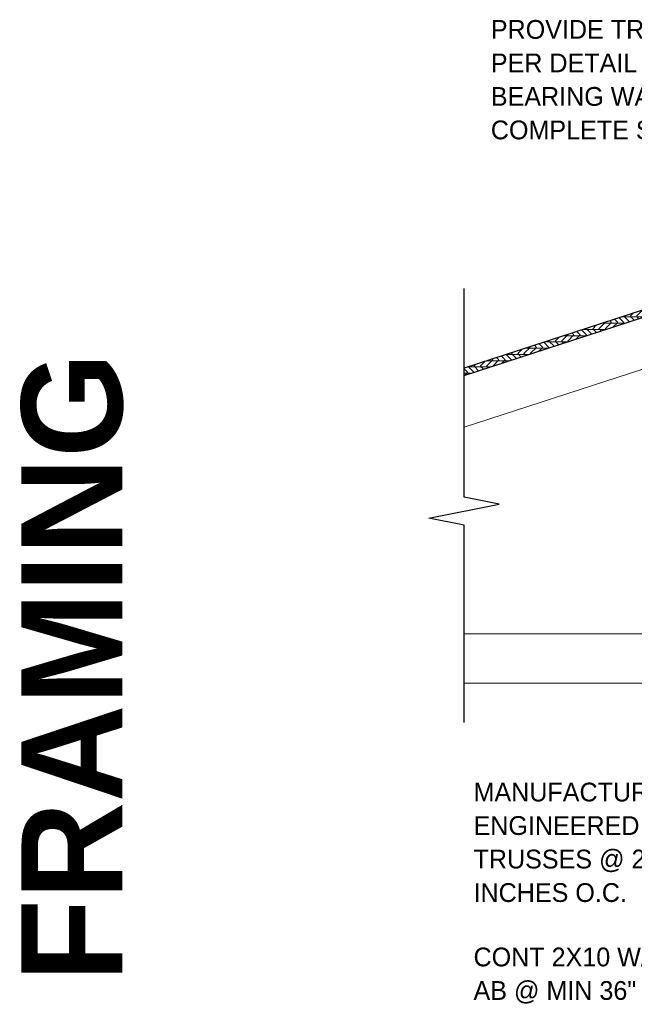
# Model space of a CAD drawing. Header units: inches. Extents: x 263 to 1352, y -57 to 386.
# Tile 1 of 23: x 263 to 307, y 314 to 384. Entities that reach past the tile are written whole.
import ezdxf

# ---------------------------------------------------------------- set-up
doc = ezdxf.new("R2010")
doc.units = ezdxf.units.IN
doc.header["$MEASUREMENT"] = 0
for name, color, linetype, lineweight in [('A-ANNO-TEXT', 2, 'Continuous', 9), ('A-DETL-GENF', 3, 'Continuous', 9), ('A-DETL-LLIN', 3, 'Continuous', 9)]:
    doc.layers.add(name, color=color, linetype=linetype, lineweight=lineweight)
pattern_1 = [(342, (-23.902, -15.642), (0.1372035, 0.4222691), []), (297, (-23.902, -15.642), (0.4223291, -0.137223), [0.628, -0.628]), (27, (-23.902, -15.642), (0.4223291, -0.137223), [0.628, -0.628])]

# ---------------------------------------------------------------- blocks, each defined once
blk = doc.blocks.new('Plywood-Section_ CORE ICCF0')
at = {"layer": 'A-DETL-GENF'}
h = blk.add_hatch(dxfattribs=at)
h.set_pattern_fill('FP1_3', color=256, style=0, pattern_type=2)
h.set_pattern_definition(pattern_1)
h.paths.add_polyline_path([(9.135, 0.5), (8.973, 0), (48.901, 0), (48.892, 0.5)], flags=0)
h = blk.add_hatch(dxfattribs=at)
h.set_pattern_fill('FP1_3', color=256, style=0, pattern_type=2)
h.set_pattern_definition(pattern_1)
h.paths.add_polyline_path([(80.472, 0), (80.635, 0.5), (49.031, 0.5), (49.04, 0)], flags=0)
at = {"layer": 'A-DETL-GENF', "lineweight": 30}
for p, q in [((8.973, 0), (48.901, 0)), ((48.892, 0.5), (9.135, 0.5)), ((80.635, 0.5), (49.031, 0.5)), ((49.04, 0), (80.472, 0))]:
    blk.add_line(p, q, dxfattribs=at)
blk = doc.blocks.new('Break Line1 - B_ CORE ICCF1')
at = {"layer": 'A-DETL-GENF', "lineweight": 30}
for p, q in [((-1, 0), (-0.5, 2.5)), ((-0.5, 2.5), (0.5, -2.5)), ((-15.015, 0), (-1, 0)), ((0.5, -2.5), (1, 0)), ((1, 0), (15.831, 0))]:
    blk.add_line(p, q, dxfattribs=at)

msp = doc.modelspace()

# ---------------------------------------------------------------- linework, layer by layer
at = {"layer": 'A-DETL-LLIN'}
for p, q in [((308.60619426, 359.73795078), (294.90463536, 355.28604442)), ((294.90463536, 340.59965922), (330.02016954, 340.59965922)), ((330.64829166, 337.09965922), (294.90463536, 337.09965922))]:
    msp.add_line(p, q, dxfattribs=at)

# ---------------------------------------------------------------- block references
at = {"layer": 'A-DETL-GENF'}
for name, p, rotation in [('Plywood-Section_ CORE ICCF0', (286.3709253, 356.19339173), 17.99999999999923), ('Break Line1 - B_ CORE ICCF1', (294.90463536, 349.32706821), 89.9999999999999)]:
    msp.add_blockref(name, p, dxfattribs=dict(at, rotation=rotation))

# ---------------------------------------------------------------- texts
at = {"layer": 'A-ANNO-TEXT', "color": 7, "char_height": 1.3341121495, "attachment_point": 1, "line_spacing_factor": 1.070803}
for s, insert, width in [('\\fStylus BT|b0|i0|c0|p34|;PROVIDE TRUSS BLOCKING\\PPER DETAIL 9/S4 OVER\\PBEARING WALL FOR\\PCOMPLETE SHEAR TRANSFER', (296.80599512, 384.23366526), 30.888), ('\\fStylus BT|b0|i0|c0|p34|;MANUFACTURED\\PENGINEERED\\PTRUSSES @ 24\\PINCHES O.C.', (295.5769492, 330.02847444), 17.568), ('\\fStylus BT|b0|i0|c0|p34|;CONT 2X10 W/ 5/8" DIA\\PAB @ MIN 36" O.C.\\P', (295.5769492, 318.30594761), 25.218)]:
    msp.add_mtext(s, dxfattribs=dict(at, insert=insert, width=width))
at = {"layer": 'A-ANNO-TEXT', "color": 253, "insert": (263.4465478, 315.87991511), "char_height": 7.1651090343, "width": 52.416, "attachment_point": 1, "rotation": 90, "line_spacing_factor": 1.063354}
msp.add_mtext('\\fStylus BT|b1|i0|c0|p34|;FRAMING', dxfattribs=at)

doc.saveas('drawing.dxf')
